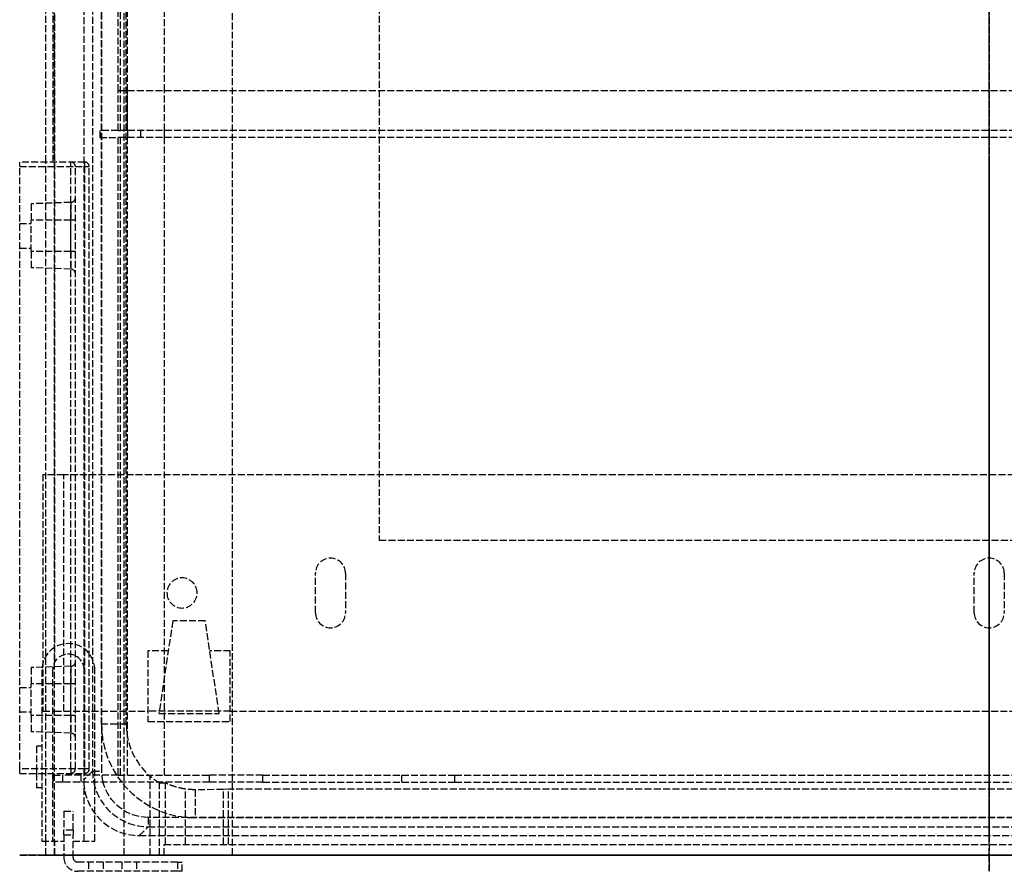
# Model space of a CAD drawing. Header units: millimetres. Extents: x -209 to 209, y -4 to 538.
# Tile 1 of 3: x -209 to 3, y -4 to 180. Entities that reach past the tile are written whole.
import ezdxf

# ---------------------------------------------------------------- set-up
doc = ezdxf.new("R2010")
doc.units = ezdxf.units.MM
doc.header["$LTSCALE"] = 10
doc.linetypes.add('ALLCAD_Strich', pattern=[0.2, 0.15, -0.05])
for name, color, linetype in [('BESCH_KONT_sich_schn_ansi_2d', 40, 'Continuous'), ('BESCH_KONT_sich_schn_grun_2d', 10, 'Continuous'), ('BESCH_KONT_sich_schn_seit_2d', 160, 'Continuous')]:
    doc.layers.add(name, color=color, linetype=linetype)

msp = doc.modelspace()

# ---------------------------------------------------------------- linework, layer by layer
at = {"layer": 'BESCH_KONT_sich_schn_ansi_2d', "linetype": 'ALLCAD_Strich'}
for p, q in [((-209, 0, 486.35), (-195, 0, 486.35)), ((-209, 0, 443.65), (-209, 0, 486.35)), ((-201.75, 0, 443.65), (-209, 0, 443.65)), ((-209, 0, 486.35), (-209, 0, 487.35)), ((-195, 0, 487.35), (-209, 0, 487.35)), ((-209, 0, 442.65), (-209, 0, 443.65)), ((-209, 0, 442.65), (-201.75, 0, 442.65)), ((-209, 0, 467.65), (-206.5, 0, 467.65)), ((-209, 0, 462.35), (-206.5, 0, 462.35)), ((-197.97, 0, 457.8), (-206.5, 0, 458.1)), ((-197.97, 0, 468.4), (-206.5, 0, 468.4)), ((-206.5, 0, 471.9), (-206.5, 0, 468.4)), ((-197.97, 0, 472.2), (-206.5, 0, 471.9)), ((-197.97, 0, 461.6), (-206.5, 0, 461.6)), ((-206.5, 0, 461.6), (-206.5, 0, 468.4)), ((-206.5, 0, 461.6), (-206.5, 0, 458.1)), ((-205.4, 0, 153.9), (-205.4, 0, 144.9)), ((-204.2, 0, 144.9), (-205.4, 0, 144.9)), ((-204.2, 0, 153.9), (-205.4, 0, 153.9)), ((-204.2, 0, 178.4), (-199.5, 0, 178.4)), ((-204.2, 0, 112.5), (-204.2, 0, 178.4)), ((-201.9, 0, 112.5), (-204.2, 0, 112.5)), ((-204, 0, 36), (-201.5, 0, 36)), ((-204, 0, 4.5), (-204, 0, 36)), ((-197.71, 0, 475.8), (-203.76, 0, 480.03)), ((-203.4, 0, 50.2), (-203.4, 0, 66.7)), ((-201.5, 0, 50.2), (-203.4, 0, 50.2)), ((-201.9, 0, 68.64), (-201.9, 0, 112.5)), ((-195.1, 0, 112.5), (-201.9, 0, 112.5)), ((-201.75, 0, 436.9), (-201.75, 0, 478.3)), ((-201.75, 0, 480.3), (-199.75, 0, 480.3)), ((-201.69, 0, 478.8), (-201.75, 0, 478.8)), ((-201.75, 0, 478.8), (-201.75, 0, 480.3)), ((-198, 0, 443.65), (-201.75, 0, 443.65)), ((-201.75, 0, 442.65), (-198, 0, 442.65)), ((-187.75, 0, 478.8), (-201.69, 0, 478.8)), ((-201.5, 0, 14), (-201.5, 0, 50.2)), ((-186.5, 0, 14), (-201.5, 0, 14)), ((-201.5, 0, 4.5), (-201.5, 0, 14)), ((-201.4, 0, 68.7), (-199.5, 0, 68.7)), ((-200.27, 0, 486.07), (-194.33, 0, 483.3)), ((-168.06, 0, 480.3), (-199.75, 0, 480.3)), ((-199.5, 0, 348), (-196.5, 0, 348)), ((-196.5, 0, 67), (-199.5, 0, 67)), ((-199.5, 0, 348), (-199.5, 0, 67)), ((-199.5, 0, 2.5), (-181.4, 0, 2.5)), ((199.5, 0), (-199.5, 0)), ((-199.5, 0, 68.7), (-197.5, 0, 68.7)), ((-197.5, 0, 347.02), (-199.5, 0, 347.02)), ((-199.5, 0, 178.4), (-197.5, 0, 178.4)), ((-198, 0, 474.85), (-198, 0, 443.65)), ((-195, 0, 474.85), (-198, 0, 474.85)), ((-198, 0, 443.65), (-198, 0, 442.65)), ((-197, 0, 443.65), (-198, 0, 443.65)), ((-197, 0, 473.85), (-198, 0, 474.85)), ((-197, 0, 468.4), (-197.97, 0, 468.4)), ((-197.97, 0, 472.2), (-197.97, 0, 468.4)), ((-197, 0, 461.6), (-197.97, 0, 461.6)), ((-197.97, 0, 461.6), (-197.97, 0, 468.4)), ((-197.97, 0, 461.6), (-197.97, 0, 457.8)), ((-189.95, 0, 475.8), (-197.71, 0, 475.8)), ((-197.5, 0, 68.7), (-180.84, 0, 68.7)), ((-197.5, 0, 67), (-197.5, 0, 348)), ((-197.5, 0, 178.4), (-193.12, 0, 178.4)), ((-197, 0, 443.65), (-197, 0, 473.85)), ((-197, 0, 473.85), (-195, 0, 473.85)), ((-175, 0, 348), (-196.5, 0, 348)), ((-196.5, 0, 67), (-196.5, 0, 348)), ((-196.5, 0, 67), (-175, 0, 67)), ((-195.75, 0, 430.9), (195.75, 0, 430.9)), ((-195.25, 0, 475.8), (-189.95, 0, 465.8)), ((-193.29, 0, 428.97), (-195.2, 0, 374.17)), ((-183.21, 0, 374.17), (-195.2, 0, 374.17)), ((-195.1, 0, 68.7), (-195.1, 0, 112.5)), ((-192.8, 0, 112.5), (-195.1, 0, 112.5)), ((-195, 0, 486.35), (-195, 0, 480.3)), ((-195, 0, 486.35), (-194, 0, 486.35)), ((-195, 0, 487.35), (-195, 0, 486.35)), ((-195, 0, 478.8), (-195, 0, 474.85)), ((-194, 0, 474.85), (-195, 0, 474.85)), ((-195, 0, 474.85), (-195, 0, 473.85)), ((-194.33, 0, 483.3), (-194, 0, 483.3)), ((-194.01, 0, 14), (-194.01, 0, 14)), ((-194.01, 0, 14.01), (-194.01, 0, 14.01)), ((-194.01, 0, 14), (-194.01, 0, 14.01)), ((-194.01, 0, 14), (-194.01, 0, 14)), ((-194.01, 0, 14.01), (-194.01, 0, 14)), ((-194.01, 0, 14.01), (-194.01, 0, 14.01)), ((-194.01, 0, 14.01), (-194.01, 0, 14)), ((-194, 0, 483.3), (-187.46, 0, 483.3)), ((-194, 0, 480.3), (-194, 0, 486.35)), ((-194, 0, 14), (-194, 0, 14.01)), ((-194, 0, 14), (-194, 0, 14.01)), ((-194, 0, 14.01), (-194, 0, 14.01)), ((-194, 0, 14.01), (-194, 0, 14)), ((-194, 0, 14.01), (-194, 0, 14.01)), ((-194, 0, 14), (-194, 0, 14)), ((-194, 0, 14), (-194, 0, 14.01)), ((-194, 0, 14), (-194, 0, 14)), ((-194, 0, 14), (-194, 0, 14)), ((-194, 0, 14), (-194, 0, 14)), ((-194, 0, 14.01), (-194, 0, 14.01)), ((-194, 0, 14.01), (-194, 0, 14.01)), ((-194, 0, 474.85), (-194, 0, 478.8)), ((-193.99, 0, 14), (-193.99, 0, 14)), ((-193.99, 0, 14.01), (-193.99, 0, 14.01)), ((-193.99, 0, 14), (-193.99, 0, 14)), ((-193.99, 0, 14.01), (-193.99, 0, 14)), ((-193.99, 0, 14.01), (-193.99, 0, 14.01)), ((-193.99, 0, 14.01), (-193.99, 0, 14)), ((-193.99, 0, 14), (-193.99, 0, 14.01)), ((-193.12, 0, 178.4), (-192.8, 0, 178.4)), ((-192.8, 0, 173.35), (-192.8, 0, 178.4)), ((-192.8, 0, 112.5), (-192.8, 0, 173.35)), ((-191.75, 0, 478.8), (-191.75, 0, 438.4)), ((-191.75, 0, 480.3), (-191.75, 0, 478.8)), ((-190.9, 0, 348), (-191.35, 0, 374.17)), ((-191.29, 0, 430.9), (-181.29, 0, 430.9)), ((-191, 0, 339.2), (-187, 0, 339.2)), ((-187, 0, 332.8), (-191, 0, 332.8)), ((-187, 0, 268.8), (-191, 0, 268.8)), ((-191, 0, 275.2), (-187, 0, 275.2)), ((-191, 0, 179.2), (-187, 0, 179.2)), ((-187, 0, 172.8), (-191, 0, 172.8)), ((-187, 0, 76.8), (-191, 0, 76.8)), ((-191, 0, 83.2), (-187, 0, 83.2)), ((-190.74, 0, 339.2), (-190.9, 0, 348)), ((-190.63, 0, 332.8), (-190.74, 0, 339.2)), ((-189.63, 0, 275.2), (-190.63, 0, 332.8)), ((-189.95, 0, 443.6), (-189.95, 0, 475.8)), ((-187.25, 0, 443.6), (-189.95, 0, 443.6)), ((-189.51, 0, 268.8), (-189.63, 0, 275.2)), ((-187.95, 0, 179.2), (-189.51, 0, 268.8)), ((-187.84, 0, 172.8), (-187.95, 0, 179.2)), ((-186.27, 0, 83.12), (-187.84, 0, 172.8)), ((-187.25, 0, 440.4), (-187.25, 0, 478.3)), ((-185.75, 0, 446.3), (-187.25, 0, 446.3)), ((-186.5, 0, 17.8), (-186.5, 0, 14)), ((-163.1, 0, 17.8), (-186.5, 0, 17.8)), ((-186.17, 0, 76.91), (-186.27, 0, 83.12)), ((-186.02, 0, 68.7), (-186.17, 0, 76.91)), ((-186.09, 0, 483.54), (-174.4, 0, 487.8)), ((185.81, 0, 478.8), (-185.81, 0, 478.8)), ((-182.87, 0, 432.4), (-185.75, 0, 432.4)), ((-185.75, 0, 478.3), (-185.75, 0, 440.4)), ((-182.75, 0, 443.6), (-185.75, 0, 443.6)), ((-183.21, 0, 374.17), (-181.29, 0, 428.97)), ((-183.21, 0, 374.17), (139.21, 0, 374.17)), ((-182.75, 0, 478.03), (-182.75, 0, 443.6)), ((-181.6, 0, 17.8), (-181.6, 0, 8.8)), ((-179, 0, 8.8), (-181.6, 0, 8.8)), ((-180.37, 0, 480.3), (-181.43, 0, 479.91)), ((-181.4, 0, 4.5), (-181.4, 0, 1)), ((-163.6, 0, 1), (-181.4, 0, 1)), ((-181.4, 0, 4.5), (-163.6, 0, 4.5)), ((-181.4, 0, 2.5), (-176.97, 0, 2.5)), ((-181.29, 0, 430.9), (-181.29, 0, 428.97)), ((-181.29, 0, 428.97), (137.29, 0, 428.97)), ((137.29, 0, 430.9), (-181.29, 0, 430.9)), ((-172.69, 0, 483.1), (-180.37, 0, 480.3)), ((-179, 0, 13.5), (-166, 0, 13.5)), ((-179, 0, 13.5), (-179, 0, 4.5)), ((-166, 0, 8.8), (-179, 0, 8.8)), ((-178.84, 0, 66.77), (-177.86, 0, 40.4)), ((-178.61, 0, 60.7), (-178, 0, 60.7)), ((-175.61, 0, 60.7), (-178, 0, 60.7)), ((-178, 0, 91.4), (-178, 0, 44.26)), ((177.86, 0, 40.4), (-177.86, 0, 40.4)), ((-177.86, 0, 40.4), (-177.6, 0, 33.5)), ((177.75, 0, 432.4), (-177.75, 0, 432.4)), ((-177.25, 0), (-177.25, 0, 2.5)), ((-176.97, 0, 2.5), (-176, 0, 2.5)), ((-176.97, 0, 4.5), (-176.97, 0, 2.5)), ((-176, 0, 93.4), (142.45, 0, 93.4)), ((-176, 0, 13.5), (-176, 0, 2.5)), ((-176, 0, 2.5), (-169, 0, 2.5)), ((-174.48, 0, 30.37), (-175.61, 0, 60.7)), ((-174, 0, 68), (-174, 0, 347)), ((-173.26, 0, 28.34), (-165.06, 0, 26.6)), ((-173.12, 0, 487.2), (-172.09, 0, 484.38)), ((-164.46, 0, 28.01), (-172.92, 0, 29.8)), ((-171.2, 0, 40.4), (-171.2, 0, 374.17)), ((-171.2, 0, 27.9), (-171.2, 0, 40.4)), ((-170.75, 0), (-170.75, 0, 2.5)), ((-169.25, 0, 430.9), (-169.25, 0, 432.4)), ((-169, 0, 2.5), (-168.03, 0, 2.5)), ((-169, 0, 13.5), (-169, 0, 2.5)), ((168.06, 0, 480.3), (-168.06, 0, 480.3)), ((-168.03, 0, 2.5), (-168.03, 0, 4.5)), ((-168.03, 0, 2.5), (-163.6, 0, 2.5)), ((-167.75, 0, 430.9), (-167.75, 0, 430.9)), ((-167.75, 0, 430.9), (-167.75, 0, 413)), ((-163.4, 0, 8.8), (-166, 0, 8.8)), ((-166, 0, 4.5), (-166, 0, 13.5)), ((-165.75, 0, 411), (149.91, 0, 411)), ((-165.06, 0, 26.6), (-164, 0, 21.6)), ((-163.1, 0, 21.6), (-164.46, 0, 28.01)), ((164, 0, 21.6), (-164, 0, 21.6)), ((-163.6, 0, 2.5), (163.6, 0, 2.5)), ((-163.6, 0, 4.5), (-163.6, 0, 1)), ((-163.4, 0, 17.8), (-163.4, 0, 8.8)), ((-163.1, 0, 20.3), (-163.1, 0, 17.8)), ((-163.1, 0, 20.3), (163.1, 0, 20.3)), ((-163.1, 0, 20.3), (-163.1, 0, 21.6)), ((-156.58, 0, 476.68), (-126.64, 0, 455.72)), ((-145.25, 0), (-145.25, 0, 2.5)), ((-138.75, 0), (-138.75, 0, 2.5)), ((-131.51, 0, 430.9), (-131.51, 0, 430.9)), ((-122.6, 0, 20.3), (-122.6, 0, 15.3)), ((-98.6, 0, 15.3), (-122.6, 0, 15.3)), ((-115.17, 0, 452.1), (115.17, 0, 452.1)), ((-98.6, 0, 20.3), (-98.6, 0, 15.3)), ((-80.8, 0, 20.3), (-80.8, 0, 7.8)), ((-56.8, 0, 7.8), (-80.8, 0, 7.8)), ((-56.8, 0, 28.4), (-80.8, 0, 28.4)), ((-80.8, 0, 28.4), (-80.8, 0, 20.3)), ((-56.8, 0, 20.3), (-56.8, 0, 7.8)), ((-48.6, 0, 7.8), (-56.8, 0, 7.8)), ((-56.8, 0, 20.3), (-56.8, 0, 28.4)), ((-55.6, 0, 2.5), (-55.6, 0, 7.8)), ((-48.6, 0, 20.3), (-48.6, 0, 7.8)), ((-48.6, 0, 2.5), (-48.6, 0, 7.8)), ((-38.4, 0, 16.5), (-48.6, 0, 16.5)), ((-38.4, 0, 2.5), (-38.4, 0, 16.5)), ((-37.6, 0, 20.3), (-37.6, 0, 18.3)), ((-27.6, 0, 18.3), (-37.6, 0, 18.3)), ((-27.6, 0, 20.3), (-27.6, 0, 18.3)), ((-3.25, 0), (-3.25, 0, 2.5))]:
    msp.add_line(p, q, dxfattribs=at)
at = {"layer": 'BESCH_KONT_sich_schn_ansi_2d', "linetype": 'ALLCAD_Strich', "extrusion": (0, 1, 0)}
for centre, radius, start, end in [((201.75, 482.9), 3.5, 305, 115), ((199.5, 4.5), 4.5, 270, 0), ((201.4, 66.7), 2, 0, 90), ((199.75, 478.3), 2, 0, 90), ((195.75, 436.9), 6, 270, 0), ((198, 443.65), 1, 180, 270), ((198, 473.2), 1, 180, 268), ((195, 486.35), 1, 90, 180), ((195, 474.85), 1, 180, 270), ((191, 336), 3.2, 270, 90), ((191, 272), 3.2, 270, 90), ((191, 176), 3.2, 270, 90), ((191, 80), 3.2, 270, 90), ((194.01, 14.01), 0.00271, 0, 90), ((194.01, 14), 0.00271, 270, 0), ((194.01, 14.01), 0.00116, 90, 180), ((194.01, 14), 0.00116, 180, 270), ((193.99, 14.01), 0.00271, 0, 90), ((193.99, 14), 0.00271, 270, 0), ((194, 14.01), 0.00093, 90, 180), ((194, 14.01), 0.00093, 180, 270), ((193.99, 14.01), 0.00116, 90, 180), ((193.99, 14), 0.00116, 180, 270), ((185.75, 438.4), 6, 270, 0), ((187.75, 478.3), 2, 90, 180), ((177.75, 440.4), 9.5, 270, 0), ((187, 336), 3.2, 90, 270), ((187, 272), 3.2, 90, 270), ((187, 176), 3.2, 90, 270), ((187, 80), 3.2, 90, 270), ((180.84, 66.7), 2, 90, 171.3731), ((180.84, 66.7), 2, 171.3731, 177.8701), ((175, 68), 1, 180, 270), ((175, 347), 1, 90, 180), ((171.68, 35.67), 6, 282, 297.8701), ((174.06, 486.86), 1, 70, 160), ((173.03, 484.04), 1, 160, 250), ((168.06, 460.3), 20, 90, 125)]:
    msp.add_arc(centre, radius, start, end, dxfattribs=at)
at = {"layer": 'BESCH_KONT_sich_schn_ansi_2d', "linetype": 'ALLCAD_Strich', "extrusion": (0, -1, 0)}
for centre, radius, start, end in [((-199.5, 4.5), 2, 180, 270), ((-198, 456.8), 1, 0, 88), ((-194.01, 14), 0.00116, 180, 270), ((-194.01, 14.01), 0.00116, 90, 180), ((-194.01, 14), 0.00271, 270, 0), ((-194.01, 14.01), 0.00271, 0, 90), ((-194, 14.01), 0.00217, 270, 0), ((-194, 14.01), 0.00217, 0, 90), ((-193.99, 14), 0.00116, 180, 270), ((-193.99, 14.01), 0.00116, 90, 180), ((-193.99, 14), 0.00271, 270, 0), ((-193.99, 14.01), 0.00271, 0, 90), ((-191.29, 428.9), 2, 90, 178), ((-187.75, 478.3), 0.5, 0, 90), ((-187.46, 487.3), 4, 270, 290), ((-177.75, 440.4), 8, 180, 270), ((-180.75, 478.03), 2, 110, 180), ((-176, 91.4), 2, 90, 180), ((-171.68, 35.67), 6, 182.1299, 242.1299), ((-172.12, 33.7), 5.48, 182.1299, 258), ((-165.75, 413), 2, 180, 270), ((-115.17, 472.1), 20, 235, 270)]:
    msp.add_arc(centre, radius, start, end, dxfattribs=at)
at = {"layer": 'BESCH_KONT_sich_schn_ansi_2d', "linetype": 'ALLCAD_Strich', "extrusion": (0, 1, 0)}
msp.add_ellipse((-181.28, 0, 428.9), major_axis=(12, 0, -0.07), ratio=0.005808, start_param=-3.141424, end_param=-1.571845, dxfattribs=at)
at = {"layer": 'BESCH_KONT_sich_schn_grun_2d', "linetype": 'ALLCAD_Strich'}
for p, q in [((-201.5, 0), (-201.5, 538.5)), ((-186.5, 0), (-186.5, 538.5)), ((-163.1, 0), (-163.1, 435)), ((-201.4, 41.67), (-201.4, 373.82)), ((-203.4, 149.4), (-203.4, 355.82)), ((-201.75, 149.4), (-201.75, 355.82)), ((-177.75, 164.72), (-177.75, 355.82)), ((-195.2, 338.61), (-195.2, 16.19)), ((-193.29, 336.69), (-193.29, 18.11)), ((-191.35, 28.2), (-191.35, 326.6)), ((-186.02, 28.2), (-186.02, 326.6)), ((-131.51, 286.91), (-131.51, 67.89)), ((-191.29, 18.11), (-191.29, 233.72)), ((-187.75, 164.72), (-187.75, 233.72)), ((-187.25, 156.22), (-187.25, 233.72)), ((-185.75, 164.72), (-185.75, 233.72)), ((187.75, 164.72), (-187.75, 164.72)), ((-187.75, 156.22), (-187.75, 164.72)), ((-185.81, 164.72), (-185.81, 156.22)), ((-185.75, 156.22), (-185.75, 164.72)), ((-177.75, 156.22), (-177.75, 164.72)), ((-187.75, 156.22), (-191.75, 156.22)), ((-191.75, 156.22), (-191.75, 154.72)), ((-187.75, 156.22), (-187.25, 156.22)), ((-185.81, 156.22), (-187.25, 156.22)), ((185.81, 156.22), (-185.81, 156.22)), ((-185.75, 156.22), (-185.75, 154.72)), ((-182.87, 154.72), (-182.87, 156.22)), ((-177.75, 154.72), (-177.75, 156.22)), ((-191.75, 154.72), (-187.75, 154.72)), ((187.75, 154.72), (-187.75, 154.72)), ((-187.75, 17.22), (-187.75, 154.72)), ((-187.25, 17.22), (-187.25, 154.72)), ((-185.75, 17.22), (-185.75, 154.72)), ((-177.75, 17.22), (-177.75, 154.72)), ((-209, 148.4), (-209, 149.4)), ((-195, 149.4), (-209, 149.4)), ((-203.4, 3), (-203.4, 149.4)), ((-198, 18.6), (-198, 149.4)), ((-195, 149.4), (-195, 148.4)), ((-209, 148.4), (-195, 148.4)), ((-209, 18.6), (-209, 148.4)), ((-197, 18.6), (-197, 148.4)), ((-195, 148.4), (-194, 148.4)), ((-195, 148.4), (-195, 18.6)), ((-194, 18.6), (-194, 148.4)), ((-197.97, 140.7), (-206.5, 140.4)), ((-206.5, 140.4), (-206.5, 136.9)), ((-197.97, 140.7), (-197.97, 136.9)), ((-209, 136.15), (-206.5, 136.15)), ((-197.97, 136.9), (-206.5, 136.9)), ((-206.5, 130.1), (-206.5, 136.9)), ((-197, 136.9), (-197.97, 136.9)), ((-197.97, 130.1), (-197.97, 136.9)), ((-209, 130.85), (-206.5, 130.85)), ((-197.97, 130.1), (-206.5, 130.1)), ((-206.5, 130.1), (-206.5, 126.6)), ((-197, 130.1), (-197.97, 130.1)), ((-197.97, 130.1), (-197.97, 126.3)), ((-197.97, 126.3), (-206.5, 126.6)), ((-201.5, 82), (-204, 82)), ((-204, 82), (-204, 31)), ((-199.5, 82), (-201.5, 82)), ((199.5, 82), (-199.5, 82)), ((-199.5, 31), (-199.5, 82)), ((-131.51, 67.89), (87.51, 67.89)), ((-145.25, 52.25), (-145.25, 60.75)), ((-138.75, 60.75), (-138.75, 52.25)), ((-3.25, 52.25), (-3.25, 60.75)), ((3.25, 60.75), (3.25, 52.25)), ((-176, 50.5), (-179, 30.5)), ((-169, 50.5), (-176, 50.5)), ((-166, 30.5), (-169, 50.5)), ((-176.97, 44), (-181.4, 44)), ((-181.4, 44), (-181.4, 28.8)), ((-163.6, 44), (-168.03, 44)), ((-163.6, 28.8), (-163.6, 44)), ((-197.97, 40.7), (-206.5, 40.4)), ((-206.5, 40.4), (-206.5, 36.9)), ((-197.97, 40.7), (-197.97, 36.9)), ((-204.2, 39.9), (-204.2, 17.6)), ((-201.9, 39.9), (-201.9, 3)), ((-195.1, 3), (-195.1, 39.9)), ((-192.8, 8.99), (-192.8, 39.9)), ((-209, 36.15), (-206.5, 36.15)), ((-197.97, 36.9), (-206.5, 36.9)), ((-206.5, 30.1), (-206.5, 36.9)), ((-197, 36.9), (-197.97, 36.9)), ((-197.97, 30.1), (-197.97, 36.9)), ((-209, 30.85), (-206.5, 30.85)), ((-206.5, 30.1), (-206.5, 26.6)), ((-197.97, 30.1), (-206.5, 30.1)), ((-204, 31), (-201.5, 31)), ((-201.5, 31), (-199.5, 31)), ((-199.5, 31), (-181.4, 31)), ((-197, 30.1), (-197.97, 30.1)), ((-197.97, 30.1), (-197.97, 26.3)), ((-163.6, 31), (-181.4, 31)), ((-179, 30.5), (-166, 30.5)), ((-163.6, 31), (163.6, 31)), ((-186.02, 28.2), (-191.35, 28.2)), ((-181.4, 28.8), (-163.6, 28.8)), ((-197.97, 26.3), (-206.5, 26.6)), ((-205.4, 23.5), (-205.4, 19)), ((-204.2, 23.5), (-205.4, 23.5)), ((-209, 17.6), (-209, 18.6)), ((-195, 18.6), (-209, 18.6)), ((-209, 17.6), (-195, 17.6)), ((-205.4, 19), (-205.4, 17.6)), ((-205.4, 17.6), (-205.4, 14.5)), ((-204.2, 17.6), (-204.2, 3)), ((-201.75, 17.22), (-201.75, 17.6)), ((-201.75, 17.22), (-199.75, 17.22)), ((-201.75, 15.72), (-201.75, 17.22)), ((-199.75, 17.22), (-199.75, 15.72)), ((-187.75, 17.22), (-199.75, 17.22)), ((-198, 18.6), (-198, 17.6)), ((-195.75, 15.72), (-195.75, 17.22)), ((-193.29, 18.11), (-195.2, 16.19)), ((-194, 18.6), (-195, 18.6)), ((-195, 18.6), (-195, 17.6)), ((-193.29, 18.11), (-191.29, 18.11)), ((-187.75, 17.22), (-168.06, 17.22)), ((-168.06, 15.72), (-168.06, 17.22)), ((-156.58, 17.22), (-168.06, 17.22)), ((-156.58, 17.22), (-126.64, 17.22)), ((-156.58, 15.72), (-156.58, 17.22)), ((-126.64, 17.22), (-115.17, 17.22)), ((-126.64, 15.72), (-126.64, 17.22)), ((-115.17, 17.22), (115.17, 17.22)), ((-115.17, 15.72), (-115.17, 17.22)), ((-199.75, 15.72), (-201.75, 15.72)), ((-168.06, 15.72), (-199.75, 15.72)), ((-180.84, 4.2), (-180.84, 16.94)), ((-178.84, 4.2), (-178.84, 15.54)), ((-177.6, 4.2), (-177.6, 15.52)), ((-156.58, 15.72), (-168.06, 15.72)), ((-156.58, 15.72), (-126.64, 15.72)), ((-126.64, 15.72), (-115.17, 15.72)), ((-115.17, 15.72), (115.17, 15.72)), ((-204.2, 14.5), (-205.4, 14.5)), ((-173.26, 4.2), (-173.26, 14.23)), ((-165.06, 14.11), (-171.2, 14.09)), ((-171.2, 14.09), (-171.2, 8.05)), ((-164, 14.2), (-165.06, 14.11)), ((-165.06, 4.2), (-165.06, 14.11)), ((127.2, 14.2), (-164, 14.2)), ((-164, 4.2), (-164, 14.2)), ((-199.5, 9.5), (-199.5, 5.38)), ((-199.5, 9.5), (-197.5, 9.5)), ((-197.5, 5.38), (-197.5, 9.5)), ((-192.8, 3), (-192.8, 8.99)), ((-181.29, 8.11), (-181.29, 6.11)), ((137.29, 8.11), (-181.29, 8.11)), ((127.2, 8.05), (-171.2, 8.05)), ((-197.5, 5.38), (-199.5, 5.38)), ((-199.5, 4.38), (-199.5, 5.38)), ((-199.5, 4.38), (-197.5, 4.38)), ((-199.5, 4.38), (-199.5, -0.5)), ((-197.5, 5.38), (-197.5, 4.38)), ((-197.5, -0.5), (-197.5, 4.38)), ((-183.21, 4.2), (-181.29, 6.11)), ((-181.29, 6.11), (137.29, 6.11)), ((-204.2, 3), (-199.5, 3)), ((-203.4, 0), (-203.4, 3)), ((-201.4, 0), (-201.4, 3)), ((-197.5, 3), (-192.8, 3)), ((-183.21, 4.2), (139.21, 4.2)), ((-180.84, 0), (-180.84, 4.2)), ((-178.84, 0), (-178.84, 4.2)), ((-177.86, 2.3), (177.86, 2.3)), ((-177.86, 0), (-177.86, 2.3)), ((-177.6, 2.3), (-177.6, 4.2)), ((-173.26, 2.3), (-173.26, 4.2)), ((-165.06, 2.3), (-165.06, 4.2)), ((-164, 2.3), (-164, 4.2)), ((-201.4, 0), (-203.4, 0)), ((-201.4, 0), (-199.5, 0)), ((-197.5, 0), (-199.5, 0)), ((-197.5, 0), (-180.84, 0)), ((-178.84, 0), (-180.84, 0)), ((-178.84, 0), (-177.86, 0)), ((177.86, 0), (-177.86, 0)), ((-175, -1.5), (-196.5, -1.5)), ((-194.2, -1.5), (-194.2, -3.5)), ((-194.01, 0), (-194.01, -0.01)), ((-194.01, 0), (-194.01, -0.01)), ((-194.01, 0), (-194.01, -0.01)), ((-194.01, 0), (-194.01, -0.01)), ((-194.01, 0), (-194.01, -0.01)), ((-194.01, 0), (-194.01, -0.01)), ((-194.01, 0), (-194.01, -0.01)), ((-194.01, -0.01), (-194.01, -0.01)), ((-194.01, -0.01), (-194.01, -0.01)), ((-194.01, -0.01), (-194, -0.01)), ((-194, 0), (-194, -0.01)), ((-194, 0), (-194, -0.01)), ((-194, 0), (-194, -0.01)), ((-194, 0), (-194, -0.01)), ((-194, 0), (-194, -0.01)), ((-194, -0.01), (-194, 0)), ((-194, 0), (-194, -0.01)), ((-194, 0), (-194, -0.01)), ((-194, 0), (-194, -0.01)), ((-193.99, -0.01), (-194, -0.01)), ((-194, -0.01), (-194, -0.01)), ((-194, -0.01), (-194, -0.01)), ((-193.99, 0), (-193.99, -0.01)), ((-193.99, 0), (-193.99, -0.01)), ((-193.99, 0), (-193.99, -0.01)), ((-193.99, 0), (-193.99, -0.01)), ((-193.99, 0), (-193.99, -0.01)), ((-193.99, 0), (-193.99, -0.01)), ((-193.99, 0), (-193.99, -0.01)), ((-193.99, -0.01), (-193.99, -0.01)), ((-193.99, -0.01), (-193.99, -0.01)), ((-191, -1.5), (-191, -3.5)), ((-187, -1.5), (-187, -3.5)), ((-183.8, -1.5), (-183.8, -3.5)), ((-175, -1.5), (-174, -1.5)), ((-175, -1.5), (-175, -3.5)), ((-174, -3.5), (-174, -1.5)), ((-175, -3.5), (-196.5, -3.5)), ((-174, -3.5), (-175, -3.5))]:
    msp.add_line(p, q, dxfattribs=at)
for centre, radius, start, end in [((-198, 148.4), 1, 0, 90), ((-195, 148.4), 1, 0, 90), ((-198, 141.7), 1, 272, 0), ((-198, 125.3), 1, 0, 88), ((-142, 60.75), 3.25, 0, 180), ((0, 60.75), 3.25, 0, 180), ((-174, 56.5), 3.25, 0, 180), ((-174, 56.5), 3.25, 180, 0), ((-142, 52.25), 3.25, 180, 0), ((0, 52.25), 3.25, 180, 0), ((-198.5, 39.9), 5.7, 0, 180), ((-198.5, 39.9), 3.4, 0, 180), ((-198, 41.7), 1, 272, 0), ((-171.2, 28.2), 20.15, 180, 270), ((-171.2, 28.2), 14.82, 180, 229.4497), ((-198, 25.3), 1, 0, 88), ((-198, 18.6), 1, 270, 0), ((-195, 18.6), 1, 270, 0), ((-196.5, -0.5), 3, 180, 270), ((-196.5, -0.5), 1, 180, 270)]:
    msp.add_arc(centre, radius, start, end, dxfattribs=at)
for centre, major_axis, ratio, start_param, end_param in [((-181.28, 18.12), (-8.49, -8.49), 0.999188, -0.784789, -0.584744), ((-183.19, 16.21), (-8.5, -8.5), 0.998783, -0.784789, -0.745499), ((-183.19, 16.21), (-8.5, -8.5), 0.998783, -0.745499, 0.784789), ((-181.28, 18.12), (-8.49, -8.49), 0.999188, -0.584744, 0.784789)]:
    msp.add_ellipse(centre, major_axis=major_axis, ratio=ratio, start_param=start_param, end_param=end_param, dxfattribs=at)
at = {"layer": 'BESCH_KONT_sich_schn_grun_2d', "linetype": 'ALLCAD_Strich', "extrusion": (0, 0, -1)}
for centre, major_axis, ratio, start_param, end_param in [((-181.28, 18.12), (-7.08, -7.08), 0.998783, 0.544052, 0.784789), ((-181.28, 18.12), (-7.08, -7.08), 0.998783, -0.784789, 0.544052), ((-177.94, 28.2), (-14.37, 0), 0.883014, -1.59475, -1.508588), ((-171.25, 28.2), (-14.11, 0), 0.999993, -1.574507, -1.427831)]:
    msp.add_ellipse(centre, major_axis=major_axis, ratio=ratio, start_param=start_param, end_param=end_param, dxfattribs=at)
at = {"layer": 'BESCH_KONT_sich_schn_grun_2d', "linetype": 'ALLCAD_Strich'}
for points, knots in [([(-178.84, 15.54), (-178.85, 15.54), (-178.9, 15.57), (-179.11, 15.68), (-179.27, 15.78), (-179.63, 16.02), (-179.87, 16.18), (-180.36, 16.55), (-180.61, 16.75), (-180.84, 16.94)], [0.0056127, 0.0056127, 0.0056127, 0.0056127, 0.0784559, 0.0784559, 0.1569119, 0.1569119, 0.2480842, 0.2480842, 0.336268, 0.336268, 0.336268, 0.336268]), ([(-173.26, 14.23), (-173.59, 14.28), (-173.92, 14.34), (-174.9, 14.55), (-175.51, 14.73), (-176.47, 15.06), (-176.89, 15.23), (-177.43, 15.45), (-177.58, 15.52), (-177.6, 15.52)], [0.9397185, 0.9397185, 0.9397185, 0.9397185, 1.0370397, 1.0370397, 1.247384, 1.247384, 1.4551731, 1.4551731, 1.646967, 1.646967, 1.646967, 1.646967])]:
    msp.add_open_spline(points, degree=3, knots=knots, dxfattribs=at)
at = {"layer": 'BESCH_KONT_sich_schn_seit_2d', "linetype": 'ALLCAD_Strich'}
for p, q in [((0, 41.67, 68.7), (0, 538.5, 68.7)), ((0, 0, 66.7), (0, 538.5, 66.7)), ((0, 0, 50.2), (0, 538.5, 50.2)), ((0, 0, 17.8), (0, 538.5, 17.8)), ((0, 0, 20.3), (0, 435, 20.3)), ((0, 17.22, 430.9), (0, 373.82, 430.9)), ((0, 156.22, 440.4), (0, 373.82, 440.4)), ((0, 156.22, 432.4), (0, 373.82, 432.4)), ((0, 149.4, 480.3), (0, 355.82, 480.3)), ((0, 149.4, 478.8), (0, 355.82, 478.8)), ((0, 14.11, 26.6), (0, 340.69, 26.6)), ((0, 14.23, 28.34), (0, 340.57, 28.34)), ((0, 15.52, 33.5), (0, 339.28, 33.5)), ((0, 15.54, 66.77), (0, 339.26, 66.77)), ((0, 338.61, 374.17), (0, 16.19, 374.17)), ((0, 336.69, 428.97), (0, 18.11, 428.97)), ((0, 18.11, 430.9), (0, 336.69, 430.9)), ((0, 326.6, 21.6), (0, 28.2, 21.6)), ((0, 82, 14), (0, 321, 14)), ((0, 156.22, 478.3), (0, 233.72, 478.3)), ((0, 164.72, 480.3), (0, 164.72, 478.8)), ((0, 156.22, 432.4), (0, 156.22, 438.4)), ((0, 156.22, 432.4), (0, 154.72, 432.4)), ((0, 154.72, 438.4), (0, 156.22, 438.4)), ((0, 156.22, 438.4), (0, 156.22, 478.8)), ((0, 154.72, 438.4), (0, 154.72, 432.4)), ((0, 154.72, 478.8), (0, 154.72, 438.4)), ((0, 17.22, 440.4), (0, 154.72, 440.4)), ((0, 149.4, 478.3), (0, 154.72, 478.3)), ((0, 154.72, 478.8), (0, 154.72, 480.3)), ((0, 17.22, 432.4), (0, 154.72, 432.4)), ((0, 149.4, 486.35), (0, 149.4, 442.65)), ((0, 149.4, 442.65), (0, 18.6, 442.65)), ((0, 148.4, 480.3), (0, 149.4, 480.3)), ((0, 17.6, 478.3), (0, 149.4, 478.3)), ((0, 149.4, 478.8), (0, 148.4, 478.8)), ((0, 149.4, 486.35), (0, 148.4, 486.35)), ((0, 149.4, 442.65), (0, 148.4, 443.65)), ((0, 148.4, 474.85), (0, 149.4, 474.85)), ((0, 18.6, 487.35), (0, 148.4, 487.35)), ((0, 18.6, 480.3), (0, 148.4, 480.3)), ((0, 148.4, 478.8), (0, 18.6, 478.8)), ((0, 148.4, 486.35), (0, 148.4, 480.3)), ((0, 18.6, 486.35), (0, 148.4, 486.35)), ((0, 148.4, 473.85), (0, 148.4, 443.65)), ((0, 18.6, 473.85), (0, 148.4, 473.85)), ((0, 148.4, 443.65), (0, 18.6, 443.65)), ((0, 148.4, 473.85), (0, 148.4, 474.85)), ((0, 148.4, 474.85), (0, 18.6, 474.85)), ((0, 148.4, 486.35), (0, 148.4, 487.35)), ((0, 148.4, 478.8), (0, 148.4, 474.85)), ((0, 140.7, 461.6), (0, 141.7, 461.6)), ((0, 141.7, 461.6), (0, 141.7, 468.4)), ((0, 141.7, 468.4), (0, 140.7, 468.4)), ((0, 140.7, 468.4), (0, 140.7, 461.6)), ((0, 140.7, 461.6), (0, 140.4, 461.6)), ((0, 140.7, 468.4), (0, 140.4, 468.4)), ((0, 140.4, 468.4), (0, 140.4, 461.6)), ((0, 136.9, 473.2), (0, 136.9, 472.2)), ((0, 130.1, 472.2), (0, 136.9, 472.2)), ((0, 136.9, 473.2), (0, 130.1, 473.2)), ((0, 136.9, 456.8), (0, 136.9, 457.8)), ((0, 136.9, 457.8), (0, 130.1, 457.8)), ((0, 130.1, 456.8), (0, 136.9, 456.8)), ((0, 136.9, 457.8), (0, 136.9, 458.1)), ((0, 136.9, 458.1), (0, 130.1, 458.1)), ((0, 136.9, 472.2), (0, 136.9, 471.9)), ((0, 130.1, 471.9), (0, 136.9, 471.9)), ((0, 130.1, 473.2), (0, 130.1, 472.2)), ((0, 130.1, 456.8), (0, 130.1, 457.8)), ((0, 130.1, 457.8), (0, 130.1, 458.1)), ((0, 130.1, 472.2), (0, 130.1, 471.9)), ((0, 126.3, 461.6), (0, 126.6, 461.6)), ((0, 126.3, 468.4), (0, 126.6, 468.4)), ((0, 126.6, 461.6), (0, 126.6, 468.4)), ((0, 125.3, 468.4), (0, 126.3, 468.4)), ((0, 125.3, 461.6), (0, 126.3, 461.6)), ((0, 126.3, 461.6), (0, 126.3, 468.4)), ((0, 125.3, 468.4), (0, 125.3, 461.6)), ((0, 82), (0, 82, 4.5)), ((0, 82), (0, 31)), ((0, 31, 4.5), (0, 82, 4.5)), ((0, 82, 36), (0, 31, 36)), ((0, 82, 4.5), (0, 82, 36)), ((0, 82, 14), (0, 31, 14)), ((0, 31, 2.5), (0, 82, 2.5)), ((0, 67.89, 430.9), (0, 67.89, 430.9)), ((0, 64), (0, 64, 2.5)), ((0, 60.75), (0, 60.75, 2.5)), ((0, 59.75), (0, 59.75, 2.5)), ((0, 53.25), (0, 53.25, 2.5)), ((0, 52.25), (0, 52.25, 2.5)), ((0, 50.5, 13.5), (0, 31, 13.5)), ((0, 50.5, 13.5), (0, 50.5, 2.5)), ((0, 49), (0, 49, 2.5)), ((0, 39.9, 178.4), (0, 45.6, 178.4)), ((0, 45.6, 112.5), (0, 39.9, 112.5)), ((0, 45.6, 112.5), (0, 45.6, 178.4)), ((0, 44, 2.5), (0, 44, 4.5)), ((0, 43.3, 68.7), (0, 43.3, 112.5)), ((0, 41.7, 461.6), (0, 41.7, 468.4)), ((0, 40.7, 468.4), (0, 41.7, 468.4)), ((0, 41.7, 461.6), (0, 40.7, 461.6)), ((0, 41.67, 68.7), (0, 39.9, 68.7)), ((0, 40.7, 468.4), (0, 40.7, 461.6)), ((0, 40.7, 461.6), (0, 40.4, 461.6)), ((0, 40.7, 468.4), (0, 40.4, 468.4)), ((0, 40.4, 468.4), (0, 40.4, 461.6)), ((0, 39.9, 178.4), (0, 3, 178.4)), ((0, 3, 112.5), (0, 39.9, 112.5)), ((0, 39.9, 112.5), (0, 39.9, 178.4)), ((0, 39.9, 112.5), (0, 39.9, 68.64)), ((0, 3, 68.64), (0, 39.9, 68.64)), ((0, 39.9, 68.7), (0, 3, 68.7)), ((0, 30.1, 456.8), (0, 36.9, 456.8)), ((0, 36.9, 473.2), (0, 30.1, 473.2)), ((0, 36.9, 473.2), (0, 36.9, 472.2)), ((0, 30.1, 472.2), (0, 36.9, 472.2)), ((0, 36.9, 456.8), (0, 36.9, 457.8)), ((0, 36.9, 457.8), (0, 30.1, 457.8)), ((0, 36.9, 457.8), (0, 36.9, 458.1)), ((0, 36.9, 458.1), (0, 30.1, 458.1)), ((0, 36.9, 472.2), (0, 36.9, 471.9)), ((0, 30.1, 471.9), (0, 36.9, 471.9)), ((0, 0, 14), (0, 31, 14)), ((0, 31, 13.5), (0, 30.5, 13.5)), ((0, 28.8, 1), (0, 31, 1)), ((0, 31, 4.5), (0, 28.8, 4.5)), ((0, 31, 4.5), (0, 31)), ((0, 31, 4.5), (0, 31, 36)), ((0, 30.5, 13.5), (0, 30.5, 4.5)), ((0, 30.1, 473.2), (0, 30.1, 472.2)), ((0, 30.1, 456.8), (0, 30.1, 457.8)), ((0, 30.1, 457.8), (0, 30.1, 458.1)), ((0, 30.1, 472.2), (0, 30.1, 471.9)), ((0, 28.8, 4.5), (0, 28.8, 1)), ((0, 28.2, 178.4), (0, 28.2, 374.17)), ((0, 28.2, 21.6), (0, 14.2, 21.6)), ((0, 28.2, 21.6), (0, 28.2, 68.7)), ((0, 28.2, 68.7), (0, 28.2, 178.4)), ((0, 26.3, 468.4), (0, 26.6, 468.4)), ((0, 26.3, 461.6), (0, 26.6, 461.6)), ((0, 26.6, 461.6), (0, 26.6, 468.4)), ((0, 25.3, 468.4), (0, 26.3, 468.4)), ((0, 25.3, 461.6), (0, 26.3, 461.6)), ((0, 26.3, 461.6), (0, 26.3, 468.4)), ((0, 25.3, 468.4), (0, 25.3, 461.6)), ((0, 17.6, 480.3), (0, 18.6, 480.3)), ((0, 18.6, 478.8), (0, 17.6, 478.8)), ((0, 18.6, 480.3), (0, 18.6, 486.35)), ((0, 18.6, 486.35), (0, 17.6, 486.35)), ((0, 17.6, 474.85), (0, 18.6, 474.85)), ((0, 18.6, 474.85), (0, 18.6, 478.8)), ((0, 18.6, 443.65), (0, 18.6, 473.85)), ((0, 18.6, 443.65), (0, 18.6, 442.65)), ((0, 17.6, 443.65), (0, 18.6, 443.65)), ((0, 18.6, 474.85), (0, 18.6, 473.85)), ((0, 18.6, 487.35), (0, 18.6, 486.35)), ((0, 18.11, 430.9), (0, 8.11, 430.9)), ((0, 18.11, 428.97), (0, 18.11, 430.9)), ((0, 18.11, 428.97), (0, 16.19, 374.17)), ((0, 17.22, 480.3), (0, 17.6, 480.3)), ((0, 17.22, 478.3), (0, 17.6, 478.3)), ((0, 17.22, 478.8), (0, 17.6, 478.8)), ((0, 17.6, 443.65), (0, 17.6, 486.35)), ((0, 15.72, 430.9), (0, 17.22, 430.9)), ((0, 17.22, 480.3), (0, 15.72, 480.3)), ((0, 17.22, 478.8), (0, 17.22, 480.3)), ((0, 17.22, 478.8), (0, 17.22, 478.3)), ((0, 15.72, 478.3), (0, 17.22, 478.3)), ((0, 17.22, 436.9), (0, 17.22, 430.9)), ((0, 17.22, 436.9), (0, 17.22, 478.3)), ((0, 15.72, 436.9), (0, 17.22, 436.9)), ((0, 15.72, 452.1), (0, 17.22, 452.1)), ((0, 15.72, 455.72), (0, 17.22, 455.72)), ((0, 15.72, 476.68), (0, 17.22, 476.68)), ((0, 4.2, 374.17), (0, 16.19, 374.17)), ((0, 15.72, 480.3), (0, 15.72, 478.3)), ((0, 15.72, 436.9), (0, 15.72, 478.3)), ((0, 15.72, 436.9), (0, 15.72, 430.9)), ((0, 0, 66.77), (0, 15.54, 66.77)), ((0, 2.3, 33.5), (0, 15.52, 33.5)), ((0, 2.3, 28.34), (0, 14.23, 28.34)), ((0, 14.2, 21.6), (0, 14.11, 26.6)), ((0, 2.3, 21.6), (0, 14.2, 21.6)), ((0, 14.11, 26.6), (0, 14.09, 27.9)), ((0, 2.3, 26.6), (0, 14.11, 26.6)), ((0, 14.09, 27.9), (0, 11.46, 178.4)), ((0, 11.46, 178.4), (0, 8.05, 374.17)), ((0, 9.5, 178.4), (0, 5.38, 347.02)), ((0, 4.2, 374.17), (0, 6.11, 428.97)), ((0, 4.38, 348), (0, -0.5, 348)), ((0, 0, 68.7), (0, 3, 68.7)), ((0, 3, 112.5), (0, 3, 178.4)), ((0, 3, 68.64), (0, 3, 112.5)), ((0, 2.3, 26.6), (0, 2.3, 21.6)), ((0, 2.3, 28.34), (0, 2.3, 26.6)), ((0, 2.3, 28.34), (0, 2.3, 33.5)), ((0, 2.3, 40.4), (0, 2.3, 33.5)), ((0, 0, 40.4), (0, 2.3, 40.4)), ((0, 0, 68.7), (0, 0, 66.7)), ((0, 0, 50.2), (0, 0, 66.7)), ((0, 0, 14), (0, 0, 50.2)), ((0, -0.5, 67), (0, 0, 67)), ((0, 0, 14.01), (0, -0.01, 14.01)), ((0, 0, 14.01), (0, -0.01, 14.01)), ((0, 0, 14), (0, -0.01, 14)), ((0, 0, 14), (0, -0.01, 14)), ((0, 0, 14), (0, -0.01, 14)), ((0, 0, 14.01), (0, -0.01, 14.01)), ((0, -0.01, 14.01), (0, 0, 14.01)), ((0, 0, 14.01), (0, -0.01, 14.01)), ((0, 0, 14), (0, -0.01, 14)), ((0, 0, 14.01), (0, -0.01, 14.01)), ((0, 0, 14.01), (0, -0.01, 14.01)), ((0, 0, 14), (0, -0.01, 14)), ((0, 0, 14), (0, -0.01, 14)), ((0, 0, 14.01), (0, -0.01, 14.01)), ((0, 0, 14.01), (0, -0.01, 14.01)), ((0, -0.01, 14.01), (0, -0.01, 14.01)), ((0, -0.01, 14), (0, -0.01, 14.01)), ((0, -0.01, 14), (0, -0.01, 14)), ((0, -0.5, 348), (0, -3.5, 348)), ((0, -3.5, 67), (0, -0.5, 67)), ((0, -0.5, 348), (0, -0.5, 67)), ((0, -1.5, 68), (0, -3.5, 68)), ((0, -3.5, 347), (0, -1.5, 347)), ((0, -1.5, 348), (0, -1.5, 67)), ((0, -1.5, 339.2), (0, -3.5, 339.2)), ((0, -1.5, 332.8), (0, -3.5, 332.8)), ((0, -1.5, 268.8), (0, -3.5, 268.8)), ((0, -1.5, 275.2), (0, -3.5, 275.2)), ((0, -1.5, 179.2), (0, -3.5, 179.2)), ((0, -1.5, 172.8), (0, -3.5, 172.8)), ((0, -1.5, 76.8), (0, -3.5, 76.8)), ((0, -1.5, 83.2), (0, -3.5, 83.2)), ((0, -3.5, 67), (0, -3.5, 348))]:
    msp.add_line(p, q, dxfattribs=at)
at = {"layer": 'BESCH_KONT_sich_schn_seit_2d', "linetype": 'ALLCAD_Strich', "extrusion": (1, 0, 0)}
for centre in [(133.5, 465), (33.5, 465)]:
    msp.add_circle(centre, 2.65, dxfattribs=at)
at = {"layer": 'BESCH_KONT_sich_schn_seit_2d', "linetype": 'ALLCAD_Strich', "extrusion": (-1, 0, 0)}
msp.add_circle((-19, 149.4), 4.5, dxfattribs=at)
at = {"layer": 'BESCH_KONT_sich_schn_seit_2d', "linetype": 'ALLCAD_Strich', "extrusion": (1, 0, 0)}
for centre, radius, start, end in [((148.4, 486.35), 1, 0, 90), ((148.4, 474.85), 1, 270, 0), ((136.9, 468.4), 4.8, 0, 90), ((136.9, 461.6), 4.8, 270, 0), ((130.1, 468.4), 4.8, 90, 180), ((130.1, 461.6), 4.8, 180, 270), ((36.9, 468.4), 4.8, 0, 90), ((36.9, 461.6), 4.8, 270, 0), ((30.1, 461.6), 4.8, 180, 270), ((30.1, 468.4), 4.8, 90, 180), ((18.6, 486.35), 1, 90, 180), ((18.6, 443.65), 1, 180, 270), ((18.6, 474.85), 1, 180, 270), ((4.38, 347), 1, 1.4, 90)]:
    msp.add_arc(centre, radius, start, end, dxfattribs=at)
at = {"layer": 'BESCH_KONT_sich_schn_seit_2d', "linetype": 'ALLCAD_Strich', "extrusion": (-1, 0, 0)}
for centre, radius, start, end in [((-136.9, 468.4), 3.8, 90, 180), ((-136.9, 461.6), 3.8, 180, 270), ((-136.9, 461.6), 3.5, 180, 270), ((-136.9, 468.4), 3.5, 90, 180), ((-130.1, 468.4), 3.8, 0, 90), ((-130.1, 461.6), 3.8, 270, 0), ((-130.1, 461.6), 3.5, 270, 0), ((-130.1, 468.4), 3.5, 0, 90), ((-36.9, 468.4), 3.8, 90, 180), ((-36.9, 461.6), 3.8, 180, 270), ((-36.9, 461.6), 3.5, 180, 270), ((-36.9, 468.4), 3.5, 90, 180), ((-30.1, 468.4), 3.8, 0, 90), ((-30.1, 461.6), 3.8, 270, 360), ((-30.1, 468.4), 3.5, 0, 90), ((-30.1, 461.6), 3.5, 270, 0), ((-8.11, 428.9), 2, 2, 90)]:
    msp.add_arc(centre, radius, start, end, dxfattribs=at)
at = {"layer": 'BESCH_KONT_sich_schn_seit_2d', "linetype": 'ALLCAD_Strich', "extrusion": (1, 0, 0)}
msp.add_ellipse((0, 18.12, 428.9), major_axis=(0, -12, 0.07), ratio=0.005808, start_param=-1.569747, end_param=-0.000169, dxfattribs=at)
at = {"layer": 'BESCH_KONT_sich_schn_seit_2d', "linetype": 'ALLCAD_Strich', "extrusion": (-1, 0, 0)}
for centre, major_axis, ratio, start_param, end_param in [((0, 28.2, 42.75), (0, 0, 386.37), 0.032839, -1.59475, -1.508588), ((0, 28.2, 27.92), (0, 14.11), 0.212558, -3.145303, -2.998627)]:
    msp.add_ellipse(centre, major_axis=major_axis, ratio=ratio, start_param=start_param, end_param=end_param, dxfattribs=at)
at = {"layer": 'BESCH_KONT_sich_schn_seit_2d', "linetype": 'ALLCAD_Strich'}
for points, knots in [([(0, 39.9, 68.64), (0, 40.29, 68.64), (0, 40.71, 68.66), (0, 41.3, 68.69), (0, 41.49, 68.7), (0, 41.67, 68.7)], [1.5840243, 1.5840243, 1.5840243, 1.5840243, 1.7014384, 1.7014384, 1.7623716, 1.7623716, 1.7623716, 1.7623716]), ([(0, 15.54, 66.77), (0, 15.54, 67.02), (0, 15.57, 67.27), (0, 15.68, 67.75), (0, 15.78, 67.96), (0, 16.02, 68.32), (0, 16.18, 68.47), (0, 16.55, 68.66), (0, 16.75, 68.7), (0, 16.94, 68.7)], [0.0056127, 0.0056127, 0.0056127, 0.0056127, 0.0784559, 0.0784559, 0.1569119, 0.1569119, 0.2480842, 0.2480842, 0.336268, 0.336268, 0.336268, 0.336268]), ([(0, 14.23, 28.34), (0, 14.28, 28.41), (0, 14.34, 28.51), (0, 14.55, 28.92), (0, 14.73, 29.34), (0, 15.06, 30.3), (0, 15.23, 30.9), (0, 15.45, 32.19), (0, 15.52, 32.86), (0, 15.52, 33.5)], [0.9397185, 0.9397185, 0.9397185, 0.9397185, 1.0370397, 1.0370397, 1.247384, 1.247384, 1.4551731, 1.4551731, 1.646967, 1.646967, 1.646967, 1.646967])]:
    msp.add_open_spline(points, degree=3, knots=knots, dxfattribs=at)

doc.saveas('drawing.dxf')
